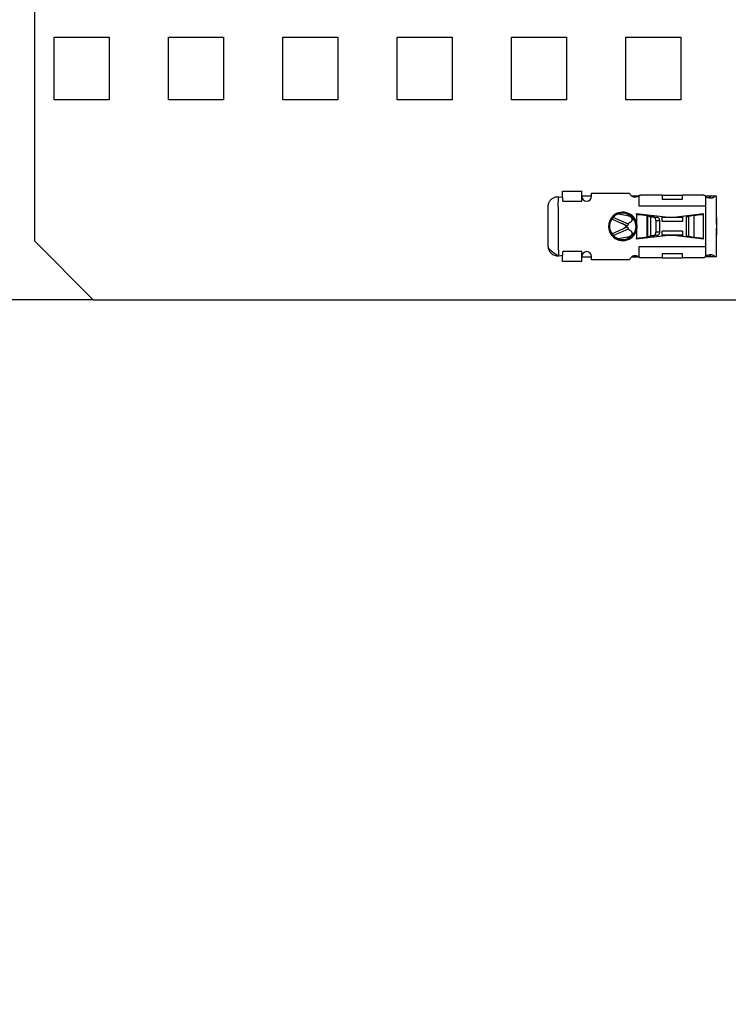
# Model space of a CAD drawing. Header units: millimetres. Extents: x 0 to 210, y 0 to 297.
# Tile 5 of 53: x 60.25 to 65.42, y 139.85 to 147.03. Entities that reach past the tile are written whole.
import ezdxf
from ezdxf.enums import TextEntityAlignment as Align

# ---------------------------------------------------------------- set-up
doc = ezdxf.new("R2010")
doc.units = ezdxf.units.MM
doc.header["$LTSCALE"] = 19.36
doc.layers.get('0').update_dxf_attribs({"linetype": 'CONTINUOUS'})
doc.layers.add('Z_DIM_2D', color=7, linetype='CONTINUOUS')
doc.styles.add('TEXTSTYLE_3', font='helveticaneueltw1g-ltcn.otf')
doc.styles.add('TEXTSTYLE_4', font='gdt', dxfattribs={"width": 0.7})
doc.dimstyles.new('DIMSTYLE_2', dxfattribs={"dimtxt": 2.1, "dimasz": 3.5, "dimexe": 1.5, "dimexo": 0, "dimgap": 0.525, "dimtad": 1, "dimlfac": 7.000007, "dimdsep": 46, "dimtxsty": 'TEXTSTYLE_3', "dimblk": '_FILLED', "dimblk1": '_FILLED', "dimblk2": '_FILLED', "dimcen": 0.09, "dimclrt": 5, "dimazin": 2, "dimtol": 1, "dimtp": 0.3, "dimtm": 0.3, "dimtfac": 1, "dimtofl": 0, "dimtmove": 0, "dimatfit": 3, "dimldrblk": '_FILLED', "dimfxl": 0, "dimtolj": 1, "dimarcsym": 0})
doc.dimstyles.new('DIMSTYLE_3', dxfattribs={"dimtxt": 2.1, "dimasz": 3.5, "dimexe": 1.5, "dimexo": 0, "dimgap": 0.525, "dimtad": 1, "dimlfac": 7.000007, "dimdsep": 46, "dimtxsty": 'TEXTSTYLE_3', "dimblk": '_FILLED', "dimblk1": '_FILLED', "dimblk2": '_FILLED', "dimcen": 0.09, "dimclrt": 5, "dimazin": 2, "dimtol": 1, "dimtp": 0.4, "dimtm": 0.4, "dimtfac": 1, "dimtofl": 0, "dimtmove": 0, "dimatfit": 3, "dimldrblk": '_FILLED', "dimfxl": 0, "dimtolj": 1, "dimarcsym": 0})

# ---------------------------------------------------------------- blocks, each defined once
blk = doc.blocks.new('*D10')
at = {"layer": 'Z_DIM_2D', "color": 2, "linetype": 'Continuous', "transparency": 16777216}
for p, q in [((71.0534, 145.3875), (68.9442, 145.3875)), ((70.4442, 145.3875), (70.4442, 145.1875)), ((70.4442, 144.9875), (70.4442, 145.1875)), ((70.4442, 145.1875), (70.4442, 136.5858))]:
    blk.add_line(p, q, dxfattribs=at)
at = {"layer": 'Z_DIM_2D', "color": 5, "linetype": 'Continuous', "transparency": 16777216}
for s, height, style, p in [('0.3', 1.47, 'TEXTSTYLE_3', (69.6042, 144.2952)), ('`', 1.47, 'TEXTSTYLE_4', (69.6042, 141.827)), ('2.8', 2.1, 'TEXTSTYLE_3', (69.9192, 140.112))]:
    blk.add_text(s, height=height, rotation=90, dxfattribs=dict(at, style=style)).set_placement(p, align=Align.RIGHT)
blk = doc.blocks.new('_FILLED')
at = {"color": 0, "linetype": 'ByBlock'}
blk.add_solid([(0, 0), (-1, 0.125), (-1, -0.125)], dxfattribs=at)
blk = doc.blocks.new('_NONE')
blk = doc.blocks.new('*D11')
at = {"layer": 'Z_DIM_2D', "color": 2, "linetype": 'Continuous', "transparency": 16777216}
for p, q in [((58.6059, 146.6732), (58.6059, 158.5044)), ((60.7891, 148.3589), (57.1059, 148.3589)), ((58.6059, 148.3589), (58.6059, 146.6732)), ((58.6059, 144.9875), (58.6059, 146.6732)), ((60.7891, 144.9875), (57.1059, 144.9875))]:
    blk.add_line(p, q, dxfattribs=at)
at = {"layer": 'Z_DIM_2D', "color": 5, "linetype": 'Continuous', "transparency": 16777216}
for s, height, style, p in [('0.4', 1.47, 'TEXTSTYLE_3', (57.7659, 156.0361)), ('`', 1.47, 'TEXTSTYLE_4', (57.7659, 154.3211)), ('23.6', 2.1, 'TEXTSTYLE_3', (58.0809, 149.3845))]:
    blk.add_text(s, height=height, rotation=90, dxfattribs=dict(at, style=style)).set_placement(p)

msp = doc.modelspace()

# ---------------------------------------------------------------- linework, layer by layer
at = {"color": 7, "linetype": 'Continuous'}
for p, q in [((60.3606, 147.9303), (60.3606, 145.416)), ((60.5058, 146.4446), (60.5058, 146.9017)), ((60.5058, 146.9017), (60.9058, 146.9017)), ((60.9058, 146.9017), (60.9058, 146.4446)), ((61.3391, 146.4446), (61.3391, 146.9017)), ((61.3391, 146.9017), (61.7391, 146.9017)), ((61.7391, 146.9017), (61.7391, 146.4446)), ((62.1725, 146.4446), (62.1725, 146.9017)), ((62.1725, 146.9017), (62.5725, 146.9017)), ((62.5725, 146.9017), (62.5725, 146.4446)), ((63.0058, 146.4446), (63.0058, 146.9017)), ((63.0058, 146.9017), (63.4058, 146.9017)), ((63.4058, 146.9017), (63.4058, 146.4446)), ((63.8391, 146.4446), (63.8391, 146.9017)), ((63.8391, 146.9017), (64.2391, 146.9017)), ((64.2391, 146.9017), (64.2391, 146.4446)), ((64.6725, 146.4446), (64.6725, 146.9017)), ((64.6725, 146.9017), (65.0725, 146.9017)), ((65.0725, 146.9017), (65.0725, 146.4446)), ((60.9058, 146.4446), (60.5058, 146.4446)), ((61.7391, 146.4446), (61.3391, 146.4446)), ((62.5725, 146.4446), (62.1725, 146.4446)), ((63.4058, 146.4446), (63.0058, 146.4446)), ((64.2391, 146.4446), (63.8391, 146.4446)), ((65.0725, 146.4446), (64.6725, 146.4446)), ((64.1036, 145.6653), (64.1034, 145.6653)), ((64.6902, 145.5396), (64.6902, 145.5393)), ((64.6902, 145.5056), (64.6903, 145.5053)), ((65.332, 145.5389), (65.3316, 145.5389)), ((65.332, 145.5389), (65.3316, 145.5389)), ((65.3316, 145.507), (65.332, 145.507)), ((65.332, 145.5354), (65.332, 145.5389)), ((65.332, 145.5071), (65.332, 145.5104)), ((65.332, 145.507), (65.332, 145.507)), ((60.3606, 145.416), (60.7891, 144.9875)), ((64.1036, 145.3796), (64.1034, 145.3796)), ((60.7891, 144.9875), (139.7891, 144.9875))]:
    msp.add_line(p, q, dxfattribs=at)
at = {"color": 6, "linetype": 'Continuous'}
for p, q in [((64.1792, 145.6653), (64.1807, 145.7365)), ((64.212, 145.7327), (64.1835, 145.7362)), ((64.2106, 145.7329), (64.2106, 145.778)), ((64.2106, 145.778), (64.3507, 145.778)), ((64.2123, 145.7066), (64.212, 145.7327)), ((64.3507, 145.7066), (64.3507, 145.778)), ((64.3507, 145.7439), (64.4222, 145.7439)), ((64.4222, 145.7421), (64.4222, 145.7653)), ((64.4222, 145.7653), (64.6987, 145.7653)), ((64.7154, 145.7439), (64.7534, 145.7439)), ((64.7677, 145.7477), (64.7677, 145.6725)), ((64.9356, 145.751), (64.7795, 145.751)), ((64.9356, 145.751), (64.9356, 145.7195)), ((64.9356, 145.751), (65.0856, 145.751)), ((65.0856, 145.7195), (64.9356, 145.7195)), ((65.0856, 145.7195), (65.0856, 145.751)), ((65.2398, 145.751), (65.0856, 145.751)), ((65.2534, 145.7443), (65.2534, 145.6725)), ((65.2534, 145.7439), (65.332, 145.7439)), ((65.332, 145.5998), (65.332, 145.7439)), ((64.1034, 145.6653), (64.1034, 145.3796)), ((64.6358, 145.5469), (64.5697, 145.5761)), ((64.6902, 145.5393), (64.5792, 145.5881)), ((64.6869, 145.599), (64.613, 145.6116)), ((64.7214, 145.5871), (64.7182, 145.5687)), ((64.7463, 145.6153), (64.7463, 145.611)), ((64.7463, 145.6153), (64.9829, 145.5894)), ((64.7491, 145.6107), (64.7463, 145.611)), ((64.7891, 145.6106), (64.7891, 145.6072)), ((64.8266, 145.6016), (64.83, 145.5995)), ((64.844, 145.5949), (64.844, 145.5949)), ((64.8542, 145.5923), (64.8763, 145.5889)), ((64.8794, 145.5923), (64.8542, 145.5923)), ((64.8794, 145.5923), (64.9015, 145.5889)), ((64.9356, 145.5574), (64.9356, 145.5946)), ((65.0856, 145.5867), (64.9356, 145.5867)), ((65.0217, 145.5896), (65.2391, 145.6153)), ((65.0856, 145.5971), (65.0856, 145.5574)), ((65.1126, 145.5917), (65.1126, 145.4532)), ((65.1311, 145.5966), (65.168, 145.6034)), ((65.2391, 145.611), (65.2391, 145.6153)), ((65.3316, 145.5866), (65.332, 145.5998)), ((65.3316, 145.5866), (65.3316, 145.4593)), ((65.332, 145.5389), (65.332, 145.5996)), ((64.5697, 145.4688), (64.6816, 145.5182)), ((64.5792, 145.4568), (64.6902, 145.5056)), ((64.6816, 145.5267), (64.6358, 145.5469)), ((64.6585, 145.5369), (64.6576, 145.5356)), ((64.6764, 145.5231), (64.6576, 145.5356)), ((64.6576, 145.5093), (64.6764, 145.5218)), ((64.6576, 145.5093), (64.6585, 145.508)), ((64.6764, 145.5231), (64.6795, 145.5277)), ((64.6795, 145.5172), (64.6764, 145.5218)), ((64.6902, 145.5393), (64.6902, 145.5394)), ((64.8916, 145.5647), (64.8916, 145.4802)), ((64.9168, 145.5647), (64.9168, 145.4802)), ((65.0856, 145.5574), (64.9356, 145.5574)), ((65.332, 145.5069), (65.3316, 145.5069)), ((65.332, 145.4462), (65.332, 145.5069)), ((64.613, 145.4333), (64.6869, 145.4459)), ((64.7182, 145.4762), (64.7214, 145.4578)), ((64.9829, 145.4555), (64.7463, 145.4296)), ((64.7463, 145.4339), (64.7491, 145.4342)), ((64.7463, 145.4339), (64.7463, 145.4296)), ((64.7891, 145.4377), (64.7891, 145.4343)), ((64.83, 145.4454), (64.8266, 145.4433)), ((64.844, 145.45), (64.844, 145.45)), ((64.8763, 145.4561), (64.8542, 145.4526)), ((64.8542, 145.4526), (64.8794, 145.4526)), ((64.9015, 145.4561), (64.8794, 145.4526)), ((64.9356, 145.4503), (64.9356, 145.4875)), ((65.0856, 145.4875), (64.9356, 145.4875)), ((65.0856, 145.4582), (64.9356, 145.4582)), ((65.2391, 145.4296), (65.0217, 145.4553)), ((65.0856, 145.4875), (65.0856, 145.4478)), ((65.168, 145.4415), (65.1311, 145.4483)), ((65.2391, 145.4296), (65.2391, 145.4339)), ((65.332, 145.446), (65.3316, 145.4592)), ((65.332, 145.301), (65.332, 145.446)), ((64.7677, 145.3725), (64.7677, 145.2973)), ((65.2534, 145.3725), (65.2534, 145.3006)), ((64.1835, 145.3087), (64.212, 145.3122)), ((64.2106, 145.2669), (64.2106, 145.312)), ((64.212, 145.3122), (64.2123, 145.3383)), ((64.3507, 145.2669), (64.3507, 145.3383)), ((64.3507, 145.301), (64.4222, 145.301)), ((64.4222, 145.2796), (64.4222, 145.3028)), ((64.6987, 145.2796), (64.4222, 145.2796)), ((64.7154, 145.301), (64.7534, 145.301)), ((64.9356, 145.2939), (64.7795, 145.2939)), ((64.9356, 145.3254), (64.9356, 145.2939)), ((64.9356, 145.3254), (65.0856, 145.3254)), ((64.9356, 145.294), (65.0856, 145.294)), ((65.0856, 145.2939), (65.0856, 145.3254)), ((65.2398, 145.2939), (65.0856, 145.2939)), ((65.332, 145.301), (65.2534, 145.301)), ((64.3507, 145.2669), (64.2106, 145.2669))]:
    msp.add_line(p, q, dxfattribs=at)
at = {"color": 9, "linetype": 'Continuous'}
for p, q in [((64.182, 145.3796), (64.182, 145.6653)), ((64.2123, 145.7066), (64.3507, 145.7066)), ((64.7677, 145.6725), (65.2534, 145.6725)), ((65.2534, 145.6725), (65.2534, 145.3725)), ((64.6869, 145.599), (64.689, 145.6106)), ((64.7491, 145.6107), (64.7491, 145.5519)), ((64.8266, 145.4433), (64.8266, 145.6016)), ((64.83, 145.5995), (64.83, 145.4454)), ((64.8542, 145.4526), (64.8542, 145.5923)), ((64.8763, 145.5889), (64.9015, 145.5889)), ((65.1311, 145.4483), (65.1311, 145.5966)), ((65.168, 145.6034), (65.168, 145.4415)), ((65.2391, 145.4339), (65.2391, 145.611)), ((65.3316, 145.5866), (65.332, 145.5866)), ((64.7491, 145.5519), (64.7423, 145.5499)), ((64.7423, 145.495), (64.7492, 145.493)), ((64.8916, 145.5647), (64.9168, 145.5647)), ((64.689, 145.4343), (64.6869, 145.4459)), ((64.7492, 145.493), (64.7491, 145.4342)), ((64.9015, 145.4561), (64.8763, 145.4561)), ((64.9168, 145.4802), (64.8916, 145.4802)), ((65.332, 145.4592), (65.3316, 145.4592)), ((65.2534, 145.3725), (64.7677, 145.3725)), ((64.3507, 145.3383), (64.2123, 145.3383))]:
    msp.add_line(p, q, dxfattribs=at)
at = {"color": 6, "linetype": 'Continuous'}
msp.add_lwpolyline([(64.7423, 145.5499), (64.7425, 145.5492), (64.7428, 145.5483), (64.743, 145.5474), (64.7432, 145.5465), (64.7435, 145.5456), (64.7437, 145.5447), (64.7439, 145.5438), (64.7441, 145.5428), (64.7442, 145.5421)], dxfattribs=at)
at = {"color": 7, "linetype": 'Continuous'}
for centre, radius, start, end in [((64.1748, 145.6653), 0.0714, 85.29275, 104.45566), ((64.1748, 145.6653), 0.0714, 168.10917, 180), ((65.0177, 145.5232), 0.1571, 150.49409, 153.81177), ((65.0177, 145.5232), 0.1571, 29.64467, 31.37303), ((65.0177, 145.5232), 0.1571, 206.74548, 210.07061), ((65.0177, 145.5232), 0.1571, 328.0568, 329.81198), ((64.1748, 145.3796), 0.0714, 180, 274.7062)]:
    msp.add_arc(centre, radius, start, end, dxfattribs=at)
at = {"color": 6, "linetype": 'Continuous'}
for centre, radius, start, end in [((64.1748, 145.6653), 0.0714, 83, 85.29275), ((64.3865, 145.7421), 0.0357, 180, 360), ((64.7391, 145.7796), 0.0429, 199.47122, 311.76588), ((64.7534, 145.7082), 0.0357, 77.08701, 90), ((64.6498, 145.5225), 0.0964, 45.27509, 343.45989), ((65.0016, 145.7598), 0.1714, 263.75, 276.75357), ((65.0177, 145.5225), 0.1786, 27.36829, 28.50443), ((64.602, 145.4525), 0.1, 56.2, 66.2), ((64.602, 145.5924), 0.1, 293.8, 303.8), ((65.0016, 145.2851), 0.1714, 83.24643, 96.25), ((65.0177, 145.5225), 0.1786, 331.49557, 332.63171), ((64.1748, 145.3796), 0.0714, 274.7062, 277), ((64.3865, 145.3028), 0.0357, 0, 180), ((64.7391, 145.2653), 0.0429, 48.234, 160.52873), ((64.7534, 145.3367), 0.0357, 270, 282.91301)]:
    msp.add_arc(centre, radius, start, end, dxfattribs=at)
at = {"color": 9, "linetype": 'Continuous'}
for centre, radius, start, end in [((64.6498, 145.5225), 0.1036, 16.54036, 149.21641), ((64.6498, 145.5225), 0.0964, 343.45989, 45.27509), ((64.6498, 145.5225), 0.1036, 196.54011, 329.21638), ((64.6502, 145.5223), 0.1032, 329.18853, 343.52736)]:
    msp.add_arc(centre, radius, start, end, dxfattribs=at)
at = {"color": 7, "linetype": 'Continuous'}
for points, knots in [([(64.157, 145.7345), (64.1533, 145.7335), (64.1461, 145.7311), (64.1363, 145.726), (64.1279, 145.7198), (64.1209, 145.7127), (64.1151, 145.7051), (64.1105, 145.6971), (64.107, 145.6887), (64.1055, 145.683), (64.1049, 145.68)], [0, 0, 0, 0, 0.145811, 0.284037, 0.415012, 0.539684, 0.659127, 0.774595, 0.887526, 1, 1, 1, 1]), ([(64.1807, 145.7365), (64.1767, 145.7368), (64.1687, 145.7368), (64.1608, 145.7354), (64.157, 145.7345)], [0, 0, 0, 0, 0.506337, 1, 1, 1, 1]), ([(64.1049, 145.68), (64.1047, 145.679), (64.1044, 145.6768), (64.104, 145.674), (64.1038, 145.6716), (64.1036, 145.6689), (64.1036, 145.6668), (64.1036, 145.6653)], [0, 0, 0, 0, 0.223061, 0.450507, 0.569658, 0.702133, 1, 1, 1, 1]), ([(64.1036, 145.3796), (64.1038, 145.3781), (64.1044, 145.3751), (64.1065, 145.3689), (64.111, 145.3612), (64.1185, 145.3524), (64.1282, 145.3436), (64.1397, 145.3348), (64.1525, 145.326), (64.1664, 145.3172), (64.1759, 145.3114), (64.1807, 145.3084)], [0, 0, 0, 0, 0.042039, 0.085667, 0.180285, 0.287755, 0.409174, 0.543695, 0.689143, 0.84245, 1, 1, 1, 1])]:
    msp.add_open_spline(points, degree=3, knots=knots, dxfattribs=at)
at = {"color": 6, "linetype": 'Continuous'}
for points, knots in [([(64.7677, 145.7476), (64.769, 145.7481), (64.7714, 145.7489), (64.7746, 145.75), (64.7772, 145.7508), (64.7788, 145.751), (64.7795, 145.751)], [0, 0, 0, 0, 0.335792, 0.614567, 0.83554, 1, 1, 1, 1]), ([(65.2398, 145.751), (65.24, 145.751), (65.2406, 145.7509), (65.2416, 145.7505), (65.2428, 145.7499), (65.2444, 145.7491), (65.2462, 145.7481), (65.2492, 145.7464), (65.2517, 145.7451), (65.2534, 145.7443)], [0, 0, 0, 0, 0.047765, 0.116836, 0.208495, 0.323092, 0.46032, 0.619412, 1, 1, 1, 1]), ([(65.2534, 145.7405), (65.2562, 145.7387), (65.262, 145.7355), (65.2713, 145.7321), (65.2807, 145.7301), (65.287, 145.7296), (65.29, 145.7296)], [0, 0, 0, 0, 0.258884, 0.514734, 0.763266, 1, 1, 1, 1]), ([(65.2789, 145.7306), (65.2802, 145.7311), (65.2828, 145.7326), (65.286, 145.7357), (65.2884, 145.7396), (65.2896, 145.7424), (65.2901, 145.7439)], [0, 0, 0, 0, 0.244894, 0.488264, 0.738284, 1, 1, 1, 1]), ([(65.29, 145.7296), (65.2932, 145.7296), (65.298, 145.73), (65.3041, 145.7315), (65.3082, 145.733), (65.3119, 145.735), (65.3153, 145.7374), (65.3182, 145.7404), (65.3199, 145.7427), (65.3206, 145.7439)], [0, 0, 0, 0, 0.27474, 0.403505, 0.526945, 0.646227, 0.763181, 0.880164, 1, 1, 1, 1]), ([(64.7182, 145.5687), (64.7184, 145.5703), (64.7185, 145.5736), (64.7172, 145.5786), (64.7146, 145.5834), (64.7108, 145.5879), (64.7059, 145.5918), (64.6981, 145.5962), (64.6915, 145.5982), (64.6869, 145.599)], [0, 0, 0, 0, 0.101305, 0.206789, 0.319582, 0.441255, 0.57184, 0.71012, 1, 1, 1, 1]), ([(64.7039, 145.5531), (64.7058, 145.5538), (64.7093, 145.5557), (64.7137, 145.5594), (64.7168, 145.5638), (64.7179, 145.5671), (64.7182, 145.5687)], [0, 0, 0, 0, 0.276963, 0.532998, 0.771546, 1, 1, 1, 1]), ([(64.7491, 145.6107), (64.7537, 145.6103), (64.7627, 145.6096), (64.7758, 145.6085), (64.7881, 145.6074), (64.7992, 145.6062), (64.8076, 145.6053), (64.8134, 145.6045), (64.8171, 145.6039), (64.8203, 145.6034), (64.8229, 145.6028), (64.825, 145.6023), (64.8262, 145.6019), (64.8266, 145.6016)], [0, 0, 0, 0, 0.17548, 0.345666, 0.505427, 0.649958, 0.774934, 0.828907, 0.876664, 0.917872, 0.952263, 0.979655, 1, 1, 1, 1]), ([(64.844, 145.5949), (64.8424, 145.5953), (64.8393, 145.596), (64.8357, 145.597), (64.8332, 145.5978), (64.8318, 145.5983), (64.8307, 145.5989), (64.8302, 145.5993), (64.83, 145.5995)], [0, 0, 0, 0, 0.336297, 0.634215, 0.758268, 0.861408, 0.941851, 1, 1, 1, 1]), ([(64.844, 145.5949), (64.8504, 145.5945), (64.8597, 145.5939), (64.8715, 145.593), (64.8769, 145.5925), (64.8794, 145.5923)], [0, 0, 0, 0, 0.540967, 0.78549, 1, 1, 1, 1]), ([(64.844, 145.5949), (64.8459, 145.5945), (64.8493, 145.5937), (64.8526, 145.5928), (64.8542, 145.5923)], [0, 0, 0, 0, 0.538593, 1, 1, 1, 1]), ([(64.8916, 145.5647), (64.8916, 145.5676), (64.8908, 145.5733), (64.8881, 145.5798), (64.885, 145.584), (64.8828, 145.586), (64.8808, 145.5873), (64.8796, 145.5879), (64.8787, 145.5882), (64.8782, 145.5884), (64.8777, 145.5886), (64.877, 145.5887), (64.8765, 145.5888), (64.8763, 145.5889)], [0, 0, 0, 0, 0.283653, 0.549555, 0.672381, 0.787607, 0.842655, 0.896197, 0.922501, 0.935545, 0.948571, 0.974368, 1, 1, 1, 1]), ([(64.9015, 145.5889), (64.9036, 145.5885), (64.9069, 145.5871), (64.9103, 145.5839), (64.9122, 145.5815), (64.9133, 145.5795), (64.9139, 145.5783), (64.9142, 145.5775), (64.9145, 145.5769), (64.9148, 145.5762), (64.9152, 145.5751), (64.9157, 145.5734), (64.9162, 145.5713), (64.9167, 145.5684), (64.9168, 145.5662), (64.9168, 145.5647)], [0, 0, 0, 0, 0.210525, 0.325824, 0.448632, 0.512962, 0.545803, 0.579037, 0.59574, 0.612609, 0.646599, 0.715569, 0.78567, 0.856656, 1, 1, 1, 1]), ([(65.1126, 145.5917), (65.1126, 145.5918), (65.1127, 145.5921), (65.1129, 145.5924), (65.1133, 145.5927), (65.1139, 145.593), (65.1145, 145.5933), (65.1157, 145.5937), (65.1176, 145.5942), (65.1202, 145.5948), (65.1233, 145.5954), (65.127, 145.596), (65.1297, 145.5964), (65.1311, 145.5966)], [0, 0, 0, 0, 0.016217, 0.035751, 0.060606, 0.091752, 0.12964, 0.174483, 0.285273, 0.424079, 0.590217, 0.782634, 1, 1, 1, 1]), ([(65.168, 145.6034), (65.1729, 145.6041), (65.1835, 145.6055), (65.2005, 145.6073), (65.2193, 145.6091), (65.2324, 145.6104), (65.2391, 145.611)], [0, 0, 0, 0, 0.205857, 0.448908, 0.717826, 1, 1, 1, 1]), ([(64.6902, 145.5393), (64.6897, 145.5383), (64.6888, 145.5364), (64.6874, 145.5337), (64.686, 145.5315), (64.6849, 145.5297), (64.6839, 145.5284), (64.6833, 145.5277), (64.6828, 145.5273), (64.6825, 145.527), (64.6821, 145.5268), (64.6818, 145.5267), (64.6816, 145.5267), (64.6816, 145.5267)], [0, 0, 0, 0, 0.215981, 0.408042, 0.574496, 0.713965, 0.825472, 0.870615, 0.908721, 0.939972, 0.96479, 0.98412, 1, 1, 1, 1]), ([(64.6816, 145.5182), (64.6816, 145.5182), (64.6818, 145.5182), (64.6821, 145.5181), (64.6825, 145.5179), (64.6828, 145.5176), (64.6833, 145.5172), (64.6839, 145.5165), (64.6849, 145.5152), (64.6861, 145.5134), (64.6874, 145.5112), (64.6888, 145.5085), (64.6897, 145.5066), (64.6902, 145.5056)], [0, 0, 0, 0, 0.015861, 0.035177, 0.059987, 0.091234, 0.129341, 0.174487, 0.286007, 0.425491, 0.591959, 0.784027, 1, 1, 1, 1]), ([(64.6902, 145.5394), (64.6902, 145.5396), (64.6904, 145.5399), (64.6906, 145.5407), (64.691, 145.5415), (64.6915, 145.5426), (64.6923, 145.5439), (64.6934, 145.5455), (64.6956, 145.548), (64.6991, 145.5507), (64.7022, 145.5523), (64.7039, 145.5531)], [0, 0, 0, 0, 0.02822, 0.05654, 0.113469, 0.170892, 0.228924, 0.347177, 0.469017, 0.725158, 1, 1, 1, 1]), ([(64.7039, 145.4919), (64.7022, 145.4926), (64.6991, 145.4942), (64.695, 145.4974), (64.6919, 145.5012), (64.6906, 145.5041), (64.6902, 145.5056)], [0, 0, 0, 0, 0.275198, 0.531587, 0.77145, 1, 1, 1, 1]), ([(65.332, 145.5354), (65.332, 145.5346), (65.3319, 145.5327), (65.3318, 145.5286), (65.3317, 145.5229), (65.3318, 145.5173), (65.3319, 145.5131), (65.332, 145.5112), (65.332, 145.5104)], [0, 0, 0, 0, 0.101164, 0.222415, 0.5, 0.777585, 0.898836, 1, 1, 1, 1]), ([(64.6869, 145.4459), (64.6915, 145.4467), (64.6981, 145.4487), (64.7059, 145.4531), (64.7108, 145.457), (64.7146, 145.4615), (64.7172, 145.4663), (64.7185, 145.4713), (64.7184, 145.4746), (64.7182, 145.4762)], [0, 0, 0, 0, 0.28988, 0.42816, 0.558745, 0.680418, 0.793211, 0.898695, 1, 1, 1, 1]), ([(64.7182, 145.4762), (64.7179, 145.4779), (64.7168, 145.4812), (64.7137, 145.4855), (64.7093, 145.4892), (64.7058, 145.4911), (64.7039, 145.4919)], [0, 0, 0, 0, 0.228454, 0.467002, 0.723037, 1, 1, 1, 1]), ([(64.8266, 145.4433), (64.8262, 145.443), (64.825, 145.4426), (64.8229, 145.4421), (64.8203, 145.4415), (64.8171, 145.441), (64.8134, 145.4404), (64.8076, 145.4396), (64.7992, 145.4387), (64.7881, 145.4376), (64.7758, 145.4364), (64.7627, 145.4353), (64.7537, 145.4346), (64.7491, 145.4342)], [0, 0, 0, 0, 0.020345, 0.047737, 0.082128, 0.123336, 0.171093, 0.225066, 0.350042, 0.494574, 0.654334, 0.82452, 1, 1, 1, 1]), ([(64.83, 145.4454), (64.8302, 145.4456), (64.8307, 145.446), (64.8318, 145.4466), (64.8332, 145.4472), (64.8357, 145.448), (64.8393, 145.4489), (64.8424, 145.4496), (64.844, 145.45)], [0, 0, 0, 0, 0.058149, 0.138592, 0.241732, 0.365785, 0.663703, 1, 1, 1, 1]), ([(64.8794, 145.4526), (64.8769, 145.4524), (64.8715, 145.4519), (64.8597, 145.4511), (64.8504, 145.4504), (64.844, 145.45)], [0, 0, 0, 0, 0.21451, 0.459033, 1, 1, 1, 1]), ([(64.8542, 145.4526), (64.8526, 145.4521), (64.8493, 145.4512), (64.8459, 145.4505), (64.844, 145.45)], [0, 0, 0, 0, 0.461407, 1, 1, 1, 1]), ([(64.8763, 145.4561), (64.8768, 145.4561), (64.8774, 145.4563), (64.8782, 145.4565), (64.8787, 145.4567), (64.8801, 145.4572), (64.8824, 145.4585), (64.885, 145.461), (64.8881, 145.4651), (64.8908, 145.4716), (64.8916, 145.4773), (64.8916, 145.4802)], [0, 0, 0, 0, 0.051424, 0.064439, 0.077487, 0.103796, 0.212235, 0.327484, 0.450346, 0.716295, 1, 1, 1, 1]), ([(64.9168, 145.4802), (64.9168, 145.4787), (64.9167, 145.4765), (64.9162, 145.4736), (64.9157, 145.4715), (64.9152, 145.4698), (64.9148, 145.4687), (64.9145, 145.468), (64.9142, 145.4674), (64.9139, 145.4666), (64.9133, 145.4654), (64.9122, 145.4635), (64.9103, 145.461), (64.9069, 145.4578), (64.9036, 145.4564), (64.9015, 145.4561)], [0, 0, 0, 0, 0.143344, 0.21433, 0.284431, 0.353401, 0.387391, 0.40426, 0.420963, 0.454197, 0.487038, 0.551368, 0.674176, 0.789475, 1, 1, 1, 1]), ([(65.1311, 145.4483), (65.1297, 145.4485), (65.127, 145.4489), (65.1233, 145.4495), (65.1202, 145.4501), (65.1176, 145.4507), (65.1157, 145.4512), (65.1145, 145.4516), (65.1139, 145.4519), (65.1133, 145.4522), (65.1129, 145.4525), (65.1127, 145.4528), (65.1126, 145.4531), (65.1126, 145.4532)], [0, 0, 0, 0, 0.217366, 0.409783, 0.575921, 0.714727, 0.825517, 0.87036, 0.908248, 0.939394, 0.964249, 0.983783, 1, 1, 1, 1]), ([(65.2391, 145.4339), (65.2324, 145.4345), (65.2193, 145.4358), (65.2005, 145.4376), (65.1835, 145.4394), (65.1729, 145.4408), (65.168, 145.4415)], [0, 0, 0, 0, 0.282174, 0.551092, 0.794143, 1, 1, 1, 1]), ([(64.1792, 145.3796), (64.1792, 145.3766), (64.1793, 145.3707), (64.1795, 145.3618), (64.1797, 145.3529), (64.18, 145.344), (64.1802, 145.3351), (64.1805, 145.3262), (64.1806, 145.3188), (64.1807, 145.3129), (64.1807, 145.3099), (64.1807, 145.3084)], [0, 0, 0, 0, 0.124999, 0.249999, 0.374999, 0.5, 0.625, 0.75, 0.875, 0.9375, 1, 1, 1, 1]), ([(64.7795, 145.2939), (64.7788, 145.2939), (64.7772, 145.2941), (64.7746, 145.2949), (64.7714, 145.296), (64.769, 145.2969), (64.7677, 145.2973)], [0, 0, 0, 0, 0.164464, 0.385458, 0.66423, 1, 1, 1, 1]), ([(65.2534, 145.3006), (65.2517, 145.2998), (65.2492, 145.2985), (65.2462, 145.2969), (65.2444, 145.2958), (65.2428, 145.295), (65.2416, 145.2944), (65.2406, 145.294), (65.24, 145.2939), (65.2398, 145.2939)], [0, 0, 0, 0, 0.380588, 0.53968, 0.676908, 0.791505, 0.883164, 0.952235, 1, 1, 1, 1]), ([(65.29, 145.3153), (65.287, 145.3153), (65.2807, 145.3148), (65.2713, 145.3128), (65.262, 145.3095), (65.2562, 145.3063), (65.2534, 145.3044)], [0, 0, 0, 0, 0.236734, 0.485266, 0.741116, 1, 1, 1, 1]), ([(65.2789, 145.3143), (65.2802, 145.3138), (65.2828, 145.3124), (65.286, 145.3092), (65.2884, 145.3054), (65.2896, 145.3025), (65.2901, 145.301)], [0, 0, 0, 0, 0.244896, 0.488266, 0.738285, 1, 1, 1, 1]), ([(65.3206, 145.301), (65.3199, 145.3022), (65.3182, 145.3045), (65.3153, 145.3075), (65.3119, 145.3099), (65.3082, 145.3119), (65.3041, 145.3135), (65.298, 145.3149), (65.2932, 145.3153), (65.29, 145.3153)], [0, 0, 0, 0, 0.119836, 0.236819, 0.353772, 0.473055, 0.596494, 0.72526, 1, 1, 1, 1])]:
    msp.add_open_spline(points, degree=3, knots=knots, dxfattribs=at)
at = {"color": 9, "linetype": 'Continuous'}
for points, knots in [([(64.5609, 145.5755), (64.559, 145.5724), (64.5557, 145.5661), (64.5517, 145.5562), (64.5487, 145.5459), (64.5463, 145.5318), (64.546, 145.5175), (64.5479, 145.5033), (64.5495, 145.4964), (64.5506, 145.493)], [0, 0, 0, 0, 0.125043, 0.250082, 0.375119, 0.50016, 0.74992, 0.874959, 1, 1, 1, 1]), ([(64.7492, 145.493), (64.7507, 145.4978), (64.7531, 145.5075), (64.7544, 145.5225), (64.7531, 145.5375), (64.7507, 145.5472), (64.7491, 145.5519)], [0, 0, 0, 0, 0.250019, 0.500001, 0.749982, 1, 1, 1, 1])]:
    msp.add_open_spline(points, degree=3, knots=knots, dxfattribs=at)

# ---------------------------------------------------------------- dimensions: what is measured, and where the dimension line sits
at = {"layer": 'Z_DIM_2D', "color": 2, "linetype": 'Continuous'}
for base, p1, p2, angle, dimstyle, picture, middle in [((58.6059, 144.9875), (60.7891, 148.3589), (60.7891, 144.9875), 270, 'DIMSTYLE_3', '*D11', (58.6059, 153.9445)), ((70.4442, 145.3875), (60.7891, 144.9875), (68.9442, 145.3875), 90, 'DIMSTYLE_2', '*D10', (70.4442, 140.4405))]:
    dim = msp.add_linear_dim(base=base, p1=p1, p2=p2, angle=angle, dimstyle=dimstyle, override={"dimblk1": 'NONE', "dimblk2": 'NONE', "dimsah": 1}, dxfattribs=at)
    dim.commit()
    dim.dimension.update_dxf_attribs({"geometry": picture, "text_midpoint": middle, "dimtype": 160})

doc.saveas('drawing.dxf')
